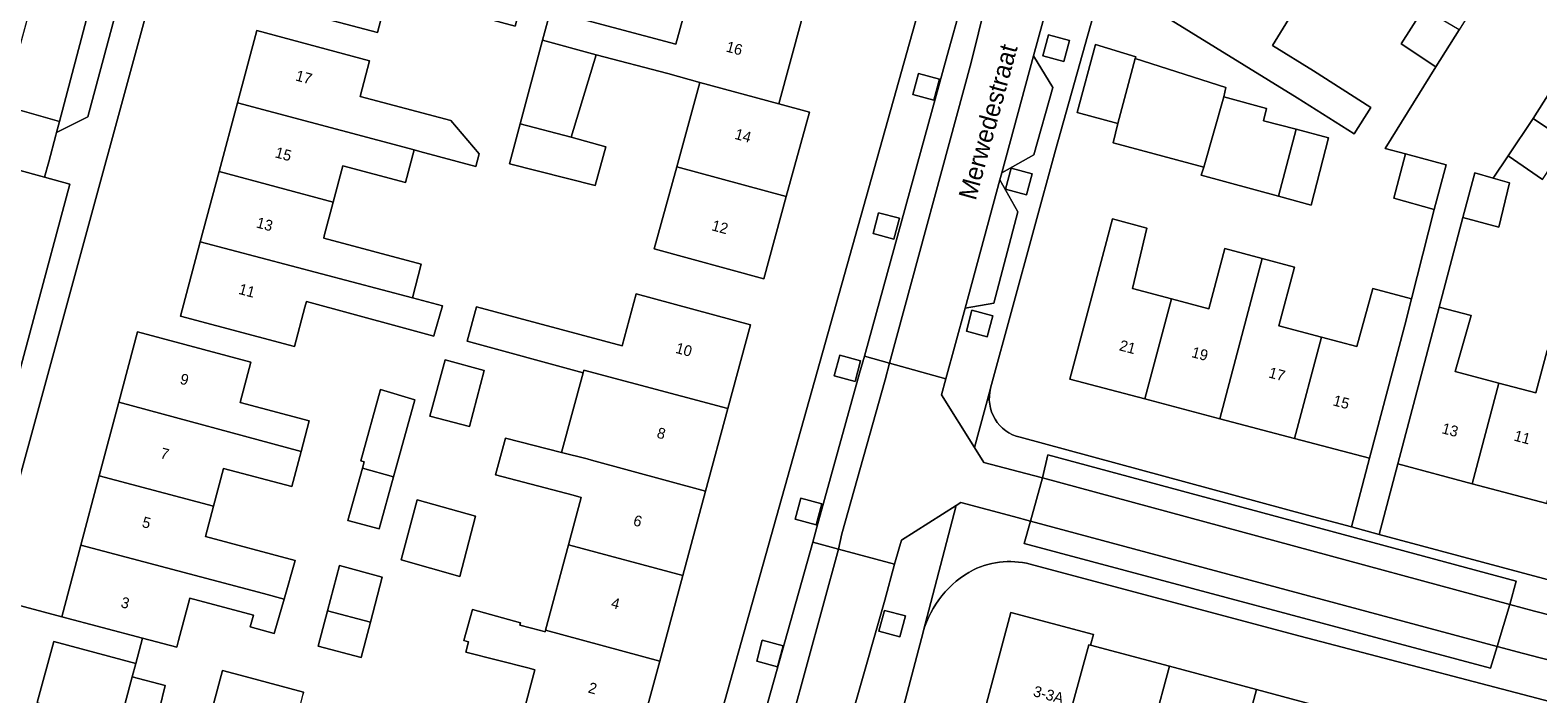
# Model space of a CAD drawing. Header units: metres. Extents: x 151448 to 154749, y 463108 to 465296.
# Tile 221 of 256: x 153650 to 153754, y 463524 to 463570. Entities that reach past the tile are written whole.
import ezdxf
from ezdxf.enums import TextEntityAlignment as Align

# ---------------------------------------------------------------- set-up
doc = ezdxf.new("R2010")
doc.units = ezdxf.units.M
for name, color, linetype, lineweight in [('B-PV-GR-GROENVOORZIENING-GV', 253, 'Continuous', 9), ('B-PV-OG-BEBOUWING-GV', 1, 'Continuous', 9), ('B-PV-OG-BEBOUWING-T18', 2, 'Continuous', 9), ('B-PV-OG-TERREIN_ERF-GV', 253, 'Continuous', 9), ('B-PV-OG-TOPOGRAFIE-T18', 2, 'Continuous', 9), ('B-PV-VH-OPENVERHARDING_BETONELEMENT-GV', 253, 'Continuous', 9), ('B-PV-VH-OPENVERHARDING_BETONSTRAATSTEEN-GV', 253, 'Continuous', 9), ('B-PV-VH-OPENVERHARDING_STRAATBAKSTEEN-GV', 253, 'Continuous', 9), ('B-PV-VH-OPENVERHARDING_TEGEL-GV', 253, 'Continuous', 9)]:
    doc.layers.add(name, color=color, linetype=linetype, lineweight=lineweight)
doc.styles.add('Drong', font='txt', dxfattribs={"height": 1.8})

msp = doc.modelspace()

# ---------------------------------------------------------------- linework, layer by layer
at = {"layer": 'B-PV-GR-GROENVOORZIENING-GV', "flags": 128}
for points in [[(153721.263, 463567.674), (153721.651, 463569.124), (153720.202, 463569.514), (153719.814, 463568.064)], [(153712.243, 463565.005), (153712.631, 463566.455), (153711.182, 463566.845), (153710.794, 463565.394)], [(153718.671, 463558.436), (153719.059, 463559.886), (153717.61, 463560.276), (153717.222, 463558.826)], [(153709.485, 463555.355), (153709.873, 463556.805), (153708.424, 463557.195), (153708.036, 463555.745)], [(153715.955, 463548.587), (153716.343, 463550.037), (153714.894, 463550.427), (153714.506, 463548.977)], [(153706.785, 463545.484), (153707.173, 463546.934), (153705.724, 463547.324), (153705.336, 463545.874)], [(153704.086, 463535.554), (153704.474, 463537.004), (153703.025, 463537.394), (153702.637, 463535.944)], [(153709.888, 463527.789), (153710.276, 463529.239), (153708.827, 463529.629), (153708.439, 463528.179)], [(153701.418, 463525.719), (153701.806, 463527.169), (153700.357, 463527.559), (153699.969, 463526.108)]]:
    msp.add_lwpolyline(points, close=True, dxfattribs=at)
at = {"layer": 'B-PV-OG-BEBOUWING-GV', "flags": 128}
for points in [[(153667.127, 463576.88), (153665.772, 463571.769), (153673.668, 463569.675), (153674.328, 463572.166), (153679.086, 463570.885), (153679.175, 463571.217), (153683.223, 463570.116), (153683.817, 463572.503), (153679.817, 463573.599)], [(153737.209, 463571.186), (153730.744, 463575.174), (153728.108, 463570.902), (153737.43, 463565.151), (153741.395, 463562.663), (153742.555, 463564.496), (153738.583, 463567.021), (153735.726, 463568.783)], [(153696.021, 463566.227), (153701.5, 463564.743), (153703.078, 463570.508), (153695.367, 463572.58), (153694.354, 463568.871), (153685.661, 463571.189), (153685.116, 463569.15), (153688.828, 463568.139), (153693.798, 463566.834)], [(153748.663, 463569.874), (153746.203, 463571.332), (153744.659, 463568.904), (153747.063, 463567.303)], [(153663.962, 463564.806), (153676.213, 463561.545), (153676.616, 463561.438), (153680.498, 463560.405), (153680.733, 463561.279), (153678.757, 463563.577), (153672.466, 463565.258), (153673.126, 463567.729), (153665.301, 463569.819)], [(153683.566, 463563.351), (153687.109, 463562.418), (153688.828, 463568.139), (153685.116, 463569.15)], [(153725, 463563.385), (153726.217, 463567.871), (153726.244, 463568.006), (153723.46, 463568.844), (153722.189, 463564.142)], [(153726.217, 463567.871), (153725, 463563.385), (153724.676, 463562.033), (153730.973, 463560.357), (153732.352, 463565.221), (153732.487, 463565.87)], [(153701.5, 463564.743), (153696.021, 463566.227), (153694.425, 463560.384), (153702.019, 463558.309), (153703.62, 463564.163)], [(153662.695, 463560.059), (153670.61, 463557.923), (153671.282, 463560.439), (153675.611, 463559.283), (153676.213, 463561.545), (153663.962, 463564.806)], [(153730.973, 463560.357), (153730.783, 463559.789), (153736.149, 463558.328), (153737.377, 463562.974), (153735.108, 463563.572), (153735.325, 463564.41), (153732.352, 463565.221)], [(153753.81, 463563.721), (153752.07, 463561.131), (153754.46, 463559.493), (153756.175, 463562.14)], [(153687.109, 463562.418), (153683.566, 463563.351), (153682.827, 463560.586), (153688.778, 463559.083), (153689.505, 463561.77)], [(153737.377, 463562.974), (153736.149, 463558.328), (153738.404, 463557.72), (153739.622, 463562.382)], [(153744.947, 463561.265), (153744.133, 463558.197), (153746.937, 463557.424), (153747.76, 463560.503)], [(153670.61, 463557.923), (153662.695, 463560.059), (153661.392, 463555.182), (153676.098, 463551.296), (153676.714, 463553.627), (153669.945, 463555.435), (153669.987, 463555.591)], [(153702.019, 463558.309), (153694.425, 463560.384), (153692.868, 463554.683), (153700.46, 463552.609)], [(153748.925, 463556.871), (153751.434, 463556.193), (153752.159, 463559.258), (153751.029, 463559.582), (153749.752, 463559.948)], [(153726.882, 463544.284), (153728.718, 463551.227), (153726.015, 463551.942), (153727.015, 463556.12), (153724.626, 463556.768), (153724.119, 463554.85), (153721.689, 463545.657)], [(153661.392, 463555.182), (153660.016, 463550.027), (153667.921, 463547.916), (153668.648, 463550.639), (153668.756, 463551.036), (153675.283, 463549.26), (153677.577, 463548.636), (153677.607, 463548.746), (153677.608, 463548.746), (153678.176, 463550.747), (153676.098, 463551.296)], [(153728.718, 463551.227), (153726.882, 463544.284), (153732.074, 463542.912), (153735.009, 463554.016), (153732.432, 463554.707), (153731.326, 463550.538)], [(153735.009, 463554.016), (153732.074, 463542.912), (153737.265, 463541.54), (153739.122, 463548.566), (153736.177, 463549.345), (153737.249, 463553.416)], [(153687.982, 463546.289), (153697.963, 463543.619), (153699.527, 463549.425), (153691.607, 463551.559), (153690.637, 463547.958), (153680.55, 463550.675), (153679.905, 463548.278), (153687.932, 463546.103)], [(153742.456, 463540.168), (153744.898, 463549.405), (153745.377, 463551.216), (153742.688, 463551.933), (153741.577, 463547.917), (153739.122, 463548.566), (153737.265, 463541.54)], [(153754.74, 463537.043), (153758.29, 463551.302), (153755.901, 463551.938), (153754.765, 463547.641), (153753.989, 463544.705), (153751.422, 463545.383), (153749.577, 463538.408)], [(153747.293, 463550.656), (153746.826, 463548.888), (153744.415, 463539.774), (153749.577, 463538.408), (153751.422, 463545.383), (153748.394, 463546.184), (153749.503, 463550.061)], [(153655.74, 463544.065), (153668.374, 463540.634), (153668.939, 463542.764), (153664.149, 463544.034), (153664.892, 463546.84), (153657.027, 463548.924)], [(153678.363, 463547.003), (153677.303, 463543.083), (153680.052, 463542.371), (153681.071, 463546.263)], [(153686.433, 463540.571), (153688.21, 463540.12), (153688.503, 463540.036), (153696.419, 463537.887), (153697.963, 463543.619), (153687.982, 463546.289), (153687.932, 463546.103)], [(153672.632, 463539.478), (153674.787, 463538.892), (153676.255, 463544.22), (153673.884, 463544.936), (153672.511, 463539.988), (153672.754, 463539.919)], [(153654.385, 463538.952), (153662.308, 463536.848), (153662.999, 463539.457), (153667.73, 463538.204), (153668.374, 463540.634), (153655.74, 463544.065)], [(153686.922, 463534.166), (153694.842, 463532.033), (153696.419, 463537.887), (153688.503, 463540.036), (153688.21, 463540.12), (153686.433, 463540.571), (153682.561, 463541.553), (153681.858, 463539.013), (153687.236, 463537.606), (153687.807, 463537.452)], [(153654.385, 463538.952), (153653.111, 463534.146), (153665.762, 463530.787), (153667.203, 463530.406), (153667.97, 463533.094), (153661.75, 463534.741), (153662.308, 463536.848)], [(153674.787, 463538.892), (153672.632, 463539.478), (153671.628, 463535.846), (153673.793, 463535.285)], [(153675.327, 463533.12), (153679.381, 463531.984), (153680.463, 463536.146), (153676.436, 463537.282)], [(153653.111, 463534.146), (153651.795, 463529.179), (153657.387, 463527.697), (153659.757, 463527.069), (153659.884, 463527.547), (153660.662, 463530.476), (153665.086, 463529.301), (153664.855, 463528.493), (153666.521, 463528.018), (153667.203, 463530.406), (153665.762, 463530.787)], [(153685.332, 463528.265), (153693.246, 463526.108), (153694.842, 463532.033), (153686.922, 463534.166)], [(153673.186, 463528.816), (153674.009, 463531.918), (153671.051, 463532.728), (153670.221, 463529.603)], [(153673.186, 463528.816), (153670.221, 463529.603), (153669.569, 463527.147), (153672.534, 463526.36)], [(153693.246, 463526.108), (153685.332, 463528.265), (153685.301, 463528.15), (153684.967, 463528.24), (153683.542, 463528.607), (153683.585, 463528.76), (153680.265, 463529.695), (153679.66, 463527.547), (153679.981, 463527.457), (153679.805, 463526.728), (153684.183, 463525.619), (153684.59, 463525.509), (153683.723, 463522.291), (153683.641, 463521.979), (153685.649, 463521.451), (153690.163, 463520.18), (153691.55, 463519.809), (153691.643, 463520.158)], [(153720.959, 463519.18), (153720.81, 463519.22), (153722.989, 463527.245), (153723.119, 463527.21), (153723.318, 463527.958), (153717.589, 463529.487), (153714.842, 463519.197), (153720.556, 463517.671)], [(153656.671, 463525.009), (153656.923, 463525.948), (153651.225, 463527.475), (153650.09, 463523.241), (153650.219, 463523.206), (153649.661, 463521.163), (153655.243, 463519.678), (153655.788, 463521.714)], [(153724.348, 463510.059), (153726.415, 463517.723), (153728.581, 463525.752), (153723.119, 463527.21), (153722.989, 463527.245), (153720.81, 463519.22), (153720.959, 463519.18), (153723.596, 463518.476), (153723.042, 463516.489), (153723.361, 463516.406), (153721.778, 463510.725)], [(153655.243, 463519.678), (153651.113, 463504.916), (153655.357, 463503.757), (153655.551, 463504.466), (153656.944, 463504.1), (153661.985, 463521.913), (153661.975, 463521.916), (153659.244, 463522.622), (153658.571, 463522.796), (153658.957, 463524.412), (153656.671, 463525.009), (153655.788, 463521.714)], [(153661.985, 463521.913), (153656.944, 463504.1), (153662.72, 463502.583), (153665.552, 463512.608), (153665.606, 463512.593), (153667.888, 463521.397), (153668.513, 463523.811), (153668.549, 463523.949), (153664.51, 463525.037), (153662.93, 463525.463), (153661.975, 463521.916)], [(153732.467, 463516.107), (153734.631, 463524.136), (153728.581, 463525.752), (153726.415, 463517.723), (153724.348, 463510.059), (153725.747, 463509.697), (153727.824, 463517.347)], [(153732.467, 463516.107), (153735.625, 463515.264), (153734.164, 463510.021), (153734.273, 463509.996), (153733.84, 463508.268), (153735.632, 463507.82), (153735.431, 463507.04), (153736.053, 463506.887), (153738.173, 463514.583), (153740.382, 463522.601), (153734.631, 463524.136)]]:
    msp.add_lwpolyline(points, close=True, dxfattribs=at)
at = {"layer": 'B-PV-OG-TERREIN_ERF-GV', "flags": 128}
for points in [[(153696.248, 463518.021), (153712.651, 463576.381), (153714.688, 463582.921), (153725.556, 463600.33), (153728.766, 463605.542), (153746.047, 463633.879), (153756.482, 463650.533)], [(153665.972, 463601.206), (153663.243, 463591.574), (153646.581, 463530.56), (153651.795, 463529.179)], [(153745.377, 463551.216), (153746.937, 463557.424), (153744.133, 463558.197), (153744.947, 463561.265), (153743.543, 463561.645), (153747.063, 463567.303), (153744.659, 463568.904), (153746.203, 463571.332), (153747.914, 463574.021), (153750.32, 463572.537), (153752.62, 463576.14), (153750.167, 463577.673), (153750.323, 463577.923), (153751.616, 463579.992), (153753.304, 463582.655), (153755.672, 463581.124)], [(153755.672, 463581.124), (153754.057, 463578.486), (153752.62, 463576.14), (153750.32, 463572.537), (153748.663, 463569.874), (153747.063, 463567.303), (153743.543, 463561.645), (153744.947, 463561.265), (153747.76, 463560.503), (153746.937, 463557.424), (153745.377, 463551.216), (153744.898, 463549.405), (153742.456, 463540.168), (153741.197, 463535.407), (153743.123, 463534.891), (153744.415, 463539.774), (153746.826, 463548.888), (153747.293, 463550.656), (153748.925, 463556.871), (153749.752, 463559.948), (153751.029, 463559.582), (153752.07, 463561.131), (153753.81, 463563.721), (153755.841, 463566.946)], [(153724.789, 463576.205), (153720.68, 463561.519), (153716.184, 463545.026), (153716.182, 463545.018)], [(153703.078, 463570.508), (153701.5, 463564.743), (153703.62, 463564.163), (153702.019, 463558.309), (153700.46, 463552.609), (153692.868, 463554.683), (153694.425, 463560.384), (153696.021, 463566.227), (153693.798, 463566.834), (153688.828, 463568.139), (153687.109, 463562.418), (153689.505, 463561.77), (153688.778, 463559.083), (153682.827, 463560.586), (153683.566, 463563.351), (153685.116, 463569.15), (153685.661, 463571.189), (153694.354, 463568.871), (153695.367, 463572.58)], [(153737.209, 463571.186), (153735.726, 463568.783), (153738.583, 463567.021), (153742.555, 463564.496), (153741.395, 463562.663), (153737.43, 463565.151), (153728.108, 463570.902)], [(153755.841, 463566.946), (153753.81, 463563.721), (153756.175, 463562.14)], [(153754.46, 463559.493), (153752.07, 463561.131), (153751.029, 463559.582), (153752.159, 463559.258), (153751.434, 463556.193), (153748.925, 463556.871), (153747.293, 463550.656), (153749.503, 463550.061), (153748.394, 463546.184), (153751.422, 463545.383), (153753.989, 463544.705), (153754.765, 463547.641)], [(153718.226, 463541.622), (153738.147, 463536.232), (153741.197, 463535.407), (153742.456, 463540.168), (153737.265, 463541.54), (153732.074, 463542.912), (153726.882, 463544.284), (153721.689, 463545.657), (153724.119, 463554.85), (153724.626, 463556.768), (153727.015, 463556.12), (153726.015, 463551.942), (153728.718, 463551.227), (153731.326, 463550.538), (153732.432, 463554.707), (153735.009, 463554.016), (153737.249, 463553.416), (153736.177, 463549.345), (153739.122, 463548.566), (153741.577, 463547.917), (153742.688, 463551.933), (153745.377, 463551.216)], [(153683.723, 463522.291), (153684.59, 463525.509), (153684.183, 463525.619), (153679.805, 463526.728), (153679.981, 463527.457), (153679.66, 463527.547), (153680.265, 463529.695), (153683.585, 463528.76), (153683.542, 463528.607), (153684.967, 463528.24), (153685.301, 463528.15), (153685.332, 463528.265), (153686.922, 463534.166), (153687.807, 463537.452), (153687.236, 463537.606), (153681.858, 463539.013), (153682.561, 463541.553), (153686.433, 463540.571), (153687.932, 463546.103), (153679.905, 463548.278), (153680.55, 463550.675), (153690.637, 463547.958), (153691.607, 463551.559), (153699.527, 463549.425), (153697.963, 463543.619), (153696.419, 463537.887), (153694.842, 463532.033), (153693.246, 463526.108), (153691.643, 463520.158)], [(153651.795, 463529.179), (153653.111, 463534.146), (153654.385, 463538.952), (153655.74, 463544.065), (153657.027, 463548.924), (153664.892, 463546.84), (153664.149, 463544.034), (153668.939, 463542.764), (153668.374, 463540.634), (153667.73, 463538.204), (153662.999, 463539.457), (153662.308, 463536.848), (153661.75, 463534.741), (153667.97, 463533.094), (153667.203, 463530.406), (153666.521, 463528.018), (153664.855, 463528.493), (153665.086, 463529.301), (153660.662, 463530.476), (153659.884, 463527.547), (153659.757, 463527.069), (153657.387, 463527.697), (153656.923, 463525.948), (153656.671, 463525.009), (153658.957, 463524.412), (153658.571, 463522.796)], [(153754.74, 463537.043), (153749.577, 463538.408), (153744.415, 463539.774), (153743.123, 463534.891), (153764.279, 463529.233)], [(153831.079, 463503.309), (153816.688, 463507.133), (153737.65, 463527.835), (153719.188, 463532.755)], [(153650.09, 463523.241), (153651.225, 463527.475), (153656.923, 463525.948), (153657.387, 463527.697), (153651.795, 463529.179), (153646.581, 463530.56), (153640.322, 463507.982)], [(153714.842, 463519.197), (153717.589, 463529.487), (153723.318, 463527.958), (153723.119, 463527.21), (153728.581, 463525.752), (153734.631, 463524.136), (153740.382, 463522.601)], [(153711.503, 463528.131), (153711.501, 463528.124), (153704.099, 463500), (153702.474, 463493.842), (153701.468, 463490.648), (153702.543, 463488.953), (153727.056, 463482.321), (153755.143, 463474.654), (153784.213, 463466.809), (153822.793, 463456.693), (153825.007, 463458.12), (153831.807, 463484.135), (153834.617, 463495.194)], [(153661.975, 463521.916), (153662.93, 463525.463), (153664.51, 463525.037), (153668.549, 463523.949), (153668.513, 463523.811)]]:
    msp.add_lwpolyline(points, dxfattribs=at)
for points in [[(153676.3, 463579.487), (153675.559, 463576.733), (153680.316, 463575.453), (153679.817, 463573.599), (153683.817, 463572.503), (153683.223, 463570.116), (153679.175, 463571.217), (153679.086, 463570.885), (153674.328, 463572.166), (153673.668, 463569.675), (153665.772, 463571.769), (153667.127, 463576.88), (153668.382, 463581.614), (153669.614, 463586.262), (153670.947, 463591.289), (153678.889, 463589.151), (153678.221, 463586.669), (153686.779, 463584.351), (153686.197, 463581.802), (153683.061, 463582.669), (153683.022, 463582.527), (153681.909, 463582.837), (153681.347, 463580.751), (153676.959, 463581.933)], [(153676.213, 463561.545), (153675.611, 463559.283), (153671.282, 463560.439), (153670.61, 463557.923), (153669.987, 463555.591), (153669.945, 463555.435), (153676.714, 463553.627), (153676.098, 463551.296), (153678.176, 463550.747), (153677.608, 463548.746), (153677.607, 463548.746), (153677.577, 463548.636), (153675.283, 463549.26), (153668.756, 463551.036), (153668.648, 463550.639), (153667.921, 463547.916), (153660.016, 463550.027), (153661.392, 463555.182), (153662.695, 463560.059), (153663.962, 463564.806), (153665.301, 463569.819), (153673.126, 463567.729), (153672.466, 463565.258), (153678.757, 463563.577), (153680.733, 463561.279), (153680.498, 463560.405), (153676.616, 463561.438)], [(153736.149, 463558.328), (153730.783, 463559.789), (153730.973, 463560.357), (153724.676, 463562.033), (153725, 463563.385), (153722.189, 463564.142), (153723.46, 463568.844), (153726.244, 463568.006), (153726.217, 463567.871), (153732.487, 463565.87), (153732.352, 463565.221), (153735.325, 463564.41), (153735.108, 463563.572), (153737.377, 463562.974), (153739.622, 463562.382), (153738.404, 463557.72)], [(153678.363, 463547.003), (153681.071, 463546.263), (153680.052, 463542.371), (153677.303, 463543.083)], [(153672.632, 463539.478), (153672.754, 463539.919), (153672.511, 463539.988), (153673.884, 463544.936), (153676.255, 463544.22), (153674.787, 463538.892), (153673.793, 463535.285), (153671.628, 463535.846)], [(153675.327, 463533.12), (153676.436, 463537.282), (153680.463, 463536.146), (153679.381, 463531.984)], [(153674.009, 463531.918), (153673.186, 463528.816), (153672.534, 463526.36), (153669.569, 463527.147), (153670.221, 463529.603), (153671.051, 463532.728)]]:
    msp.add_lwpolyline(points, close=True, dxfattribs=at)
at = {"layer": 'B-PV-OG-TERREIN_ERF-GV'}
for points in [[(153716.182, 463545.018, 0.4198684), (153718.226, 463541.622)], [(153714.993, 463532.436, 0.2030721), (153711.503, 463528.131)], [(153719.188, 463532.755, 0.1904692), (153714.993, 463532.436)]]:
    msp.add_lwpolyline(points, format="xyb", dxfattribs=at)
at = {"layer": 'B-PV-VH-OPENVERHARDING_BETONELEMENT-GV', "flags": 128}
msp.add_lwpolyline([(153756.109, 463525.866), (153756.866, 463528.776), (153755.068, 463529.262), (153753.896, 463529.576), (153752.176, 463530.037), (153751.298, 463527.119), (153753.122, 463526.644), (153754.288, 463526.34)], close=True, dxfattribs=at)
at = {"layer": 'B-PV-VH-OPENVERHARDING_BETONSTRAATSTEEN-GV', "flags": 128}
for points in [[(153669.266, 463610.896), (153669.235, 463610.918), (153669.224, 463610.925), (153668.048, 463611.595), (153665.566, 463607.364), (153662.94, 463602.791), (153661.718, 463600.711), (153660.94, 463598.631), (153660.398, 463596.995), (153656.886, 463583.404), (153651.633, 463563.52)], [(153715.168, 463575.236), (153713.167, 463568.088), (153707.431, 463547.255), (153709.18, 463546.768), (153714.829, 463567.613), (153715.864, 463571.72), (153717.14, 463576.102), (153717.9, 463578.395), (153718.806, 463580.706), (153720.224, 463583.244), (153721.278, 463584.911), (153732.62, 463603.182), (153731.118, 463604.102), (153720.47, 463587.133)], [(153651.633, 463563.52), (153651.43, 463562.745), (153653.596, 463563.828), (153655.912, 463572.462), (153662.003, 463595.771)]]:
    msp.add_lwpolyline(points, dxfattribs=at)
for points in [[(153736.02, 463601.062), (153732.62, 463603.182), (153721.278, 463584.911), (153720.224, 463583.244), (153718.806, 463580.706), (153717.9, 463578.395), (153717.14, 463576.102), (153715.864, 463571.72), (153714.829, 463567.613), (153709.18, 463546.768), (153713.091, 463545.682), (153714.432, 463550.572), (153716.825, 463559.478), (153716.962, 463559.96), (153719.154, 463568.076), (153721.364, 463576.094), (153722.247, 463578.471), (153723.183, 463580.306), (153725.5, 463584.199)], [(153716.962, 463559.96), (153719.179, 463561.204), (153720.491, 463565.873), (153719.154, 463568.076)], [(153647.749, 463564.626), (153647.473, 463563.616), (153645.179, 463562.252), (153644.873, 463561.205), (153646.682, 463560.711), (153650.588, 463559.646), (153650.881, 463560.724), (153651.38, 463562.569), (153651.43, 463562.745), (153651.633, 463563.52)], [(153716.825, 463559.478), (153714.432, 463550.572), (153716.398, 463550.914), (153718.07, 463557.257)], [(153703.85, 463534.351), (153705.633, 463533.875), (153705.878, 463534.928), (153708.869, 463545.604), (153709.18, 463546.768), (153707.431, 463547.255), (153707.104, 463546.076), (153704.139, 463535.392)], [(153718.94, 463535.817), (153719.789, 463538.822), (153718.629, 463539.123), (153715.712, 463539.875), (153715.064, 463540.915), (153712.786, 463544.568), (153713.091, 463545.682), (153709.18, 463546.768), (153708.869, 463545.604), (153705.878, 463534.928), (153705.633, 463533.875), (153709.531, 463532.84), (153709.813, 463533.875), (153710.007, 463534.49), (153713.797, 463536.89), (153714.122, 463537.096), (153717.78, 463536.125)], [(153719.789, 463538.822), (153752.176, 463530.037), (153752.62, 463531.644), (153720.161, 463540.401)], [(153751.298, 463527.119), (153718.94, 463535.817), (153718.523, 463534.271), (153750.85, 463525.63)], [(153693.345, 463496.879), (153699.09, 463495.316), (153702.398, 463507.407), (153704.842, 463516.247), (153708.859, 463530.339), (153709.531, 463532.84), (153705.633, 463533.875), (153701.291, 463517.982), (153699.409, 463518.482), (153694.221, 463500)], [(153703.85, 463534.351), (153699.409, 463518.482), (153701.291, 463517.982), (153705.633, 463533.875)]]:
    msp.add_lwpolyline(points, close=True, dxfattribs=at)
at = {"layer": 'B-PV-VH-OPENVERHARDING_STRAATBAKSTEEN-GV', "flags": 128}
for points in [[(153656.591, 463597.509), (153656.622, 463597.509), (153650.592, 463575.032), (153647.749, 463564.626), (153651.633, 463563.52), (153656.886, 463583.404), (153660.398, 463596.995), (153660.94, 463598.631), (153661.718, 463600.711), (153662.94, 463602.791), (153665.566, 463607.364), (153668.048, 463611.595), (153665.402, 463613.106), (153663.13, 463610.682)], [(153643.226, 463548.053), (153643.184, 463547.829), (153642.103, 463543.339), (153641.704, 463541.899), (153647.289, 463540.403), (153652.346, 463559.166), (153650.588, 463559.646), (153646.682, 463560.711), (153643.228, 463548.066)], [(153719.789, 463538.822), (153718.94, 463535.817), (153751.298, 463527.119), (153752.176, 463530.037)]]:
    msp.add_lwpolyline(points, close=True, dxfattribs=at)
at = {"layer": 'B-PV-VH-OPENVERHARDING_TEGEL-GV', "flags": 128}
for points in [[(153720.47, 463587.133), (153731.118, 463604.102), (153732.62, 463603.182), (153733.154, 463604.059), (153734.036, 463605.509), (153734.563, 463606.376), (153733.074, 463607.218), (153743.308, 463623.864), (153742.063, 463624.618), (153742.84, 463625.903), (153744.094, 463625.143), (153748.651, 463632.555), (153756.795, 463645.612), (153758.451, 463644.567), (153760.211, 463647.429), (153758.916, 463654.417), (153756.482, 463650.533), (153746.047, 463633.879), (153728.766, 463605.542), (153725.556, 463600.33), (153714.688, 463582.921), (153712.651, 463576.381), (153696.248, 463518.021)], [(153638.72, 463508.879), (153638.7, 463508.884), (153638.646, 463508.6), (153638.531, 463507.995), (153638.496, 463507.702), (153638.469, 463507.28), (153638.473, 463506.764), (153638.549, 463506.053), (153638.602, 463505.777), (153642.149, 463504.853), (153640.322, 463507.982), (153646.581, 463530.56), (153663.243, 463591.574), (153665.972, 463601.206)], [(153662.003, 463595.771), (153655.912, 463572.462), (153653.596, 463563.828), (153651.43, 463562.745), (153651.38, 463562.569), (153650.881, 463560.724), (153650.588, 463559.646), (153652.346, 463559.166), (153647.289, 463540.403), (153642.563, 463522.871), (153638.911, 463509.574), (153638.725, 463508.898), (153638.72, 463508.879)], [(153721.364, 463576.094), (153719.154, 463568.076), (153720.491, 463565.873), (153719.179, 463561.204), (153716.962, 463559.96), (153716.825, 463559.478), (153718.07, 463557.257), (153716.398, 463550.914), (153714.432, 463550.572), (153713.091, 463545.682), (153712.786, 463544.568), (153715.064, 463540.915), (153716.182, 463545.018), (153716.184, 463545.026), (153720.68, 463561.519), (153724.789, 463576.205)], [(153693.345, 463496.879), (153694.221, 463500), (153699.409, 463518.482), (153703.85, 463534.351), (153704.139, 463535.392), (153707.104, 463546.076), (153707.431, 463547.255), (153713.167, 463568.088), (153715.168, 463575.236)], [(153716.182, 463545.018), (153715.064, 463540.915), (153715.712, 463539.875), (153718.629, 463539.123), (153719.789, 463538.822), (153720.161, 463540.401), (153752.62, 463531.644), (153752.176, 463530.037), (153753.896, 463529.576), (153755.068, 463529.262), (153756.866, 463528.776)], [(153756.866, 463528.776), (153757.211, 463530.371), (153762.962, 463528.847), (153764.097, 463528.546), (153764.279, 463529.233), (153743.123, 463534.891), (153741.197, 463535.407), (153738.147, 463536.232), (153718.226, 463541.622)], [(153794.58, 463516.587), (153794.135, 463514.893), (153784.047, 463517.624), (153775.062, 463519.528), (153767.778, 463521.105), (153755.699, 463524.334), (153756.109, 463525.866), (153754.288, 463526.34), (153753.122, 463526.644), (153751.298, 463527.119), (153750.85, 463525.63), (153718.523, 463534.271), (153718.94, 463535.817), (153717.78, 463536.125), (153714.122, 463537.096), (153713.797, 463536.89), (153711.503, 463528.131)], [(153719.188, 463532.755), (153737.65, 463527.835), (153816.688, 463507.133), (153831.079, 463503.309), (153831.532, 463504.924), (153831.002, 463505.072), (153830.993, 463505.075), (153798.82, 463513.675), (153799.302, 463515.343), (153797.554, 463515.804), (153796.375, 463516.114), (153794.58, 463516.587)]]:
    msp.add_lwpolyline(points, dxfattribs=at)
for points in [[(153721.263, 463567.674), (153719.814, 463568.064), (153720.202, 463569.514), (153721.651, 463569.124)], [(153712.243, 463565.005), (153710.794, 463565.394), (153711.182, 463566.845), (153712.631, 463566.455)], [(153718.671, 463558.436), (153717.222, 463558.826), (153717.61, 463560.276), (153719.059, 463559.886)], [(153709.485, 463555.355), (153708.036, 463555.745), (153708.424, 463557.195), (153709.873, 463556.805)], [(153715.955, 463548.587), (153714.506, 463548.977), (153714.894, 463550.427), (153716.343, 463550.037)], [(153706.785, 463545.484), (153705.336, 463545.874), (153705.724, 463547.324), (153707.173, 463546.934)], [(153698.99, 463489.92), (153702.543, 463488.953), (153701.468, 463490.648), (153702.474, 463493.842), (153704.099, 463500), (153711.501, 463528.124), (153711.503, 463528.131), (153713.797, 463536.89), (153710.007, 463534.49), (153709.813, 463533.875), (153709.531, 463532.84), (153708.859, 463530.339), (153704.842, 463516.247), (153702.398, 463507.407), (153699.09, 463495.316), (153698.901, 463494.621), (153698.14, 463491.823)], [(153704.086, 463535.554), (153702.637, 463535.944), (153703.025, 463537.394), (153704.474, 463537.004)], [(153709.888, 463527.789), (153708.439, 463528.179), (153708.827, 463529.629), (153710.276, 463529.239)], [(153701.418, 463525.719), (153699.969, 463526.108), (153700.357, 463527.559), (153701.806, 463527.169)]]:
    msp.add_lwpolyline(points, close=True, dxfattribs=at)
at = {"layer": 'B-PV-VH-OPENVERHARDING_TEGEL-GV'}
for points in [[(153718.226, 463541.622, -0.4198684), (153716.182, 463545.018)], [(153711.503, 463528.131, -0.2030721), (153714.993, 463532.436)], [(153714.993, 463532.436, -0.1904692), (153719.188, 463532.755)]]:
    msp.add_lwpolyline(points, format="xyb", dxfattribs=at)

# ---------------------------------------------------------------- texts
at = {"layer": 'B-PV-OG-BEBOUWING-T18', "style": 'Drong'}
for s, rotation, p in [('16', 344.8, (153698.424, 463568.592)), ('17', 345, (153668.578, 463566.587)), ('14', 344.7, (153699.028, 463562.535)), ('15', 345, (153667.154, 463561.254)), ('13', 345, (153665.858, 463556.399)), ('12', 344.8, (153697.43, 463556.205)), ('11', 345, (153664.628, 463551.794)), ('10', 344.9, (153694.921, 463547.704)), ('21', 345.2, (153725.688, 463547.891)), ('19', 345.2, (153730.699, 463547.413)), ('9', 345.2, (153660.295, 463545.64)), ('17', 345.2, (153736.042, 463546.001)), ('15', 345.2, (153740.504, 463544.063)), ('8', 344.9, (153693.358, 463541.901)), ('13', 345.2, (153748.05, 463542.137)), ('11', 345.2, (153753.052, 463541.627)), ('7', 345.2, (153658.93, 463540.487)), ('5', 345.2, (153657.662, 463535.705)), ('6', 344.9, (153691.721, 463535.824)), ('3', 345.2, (153656.191, 463530.151)), ('4', 344.9, (153690.183, 463530.114)), ('2', 344.9, (153688.599, 463524.236)), ('3-3A', 345, (153720.206, 463523.78))]:
    msp.add_text(s, height=0.75, rotation=rotation, dxfattribs=at).set_placement(p, align=Align.MIDDLE)
at = {"layer": 'B-PV-OG-TOPOGRAFIE-T18', "style": 'Drong'}
msp.add_text('Merwedestraat', height=1.25, rotation=74.7, dxfattribs=at).set_placement((153715.981, 463563.494), align=Align.MIDDLE)

doc.saveas('drawing.dxf')
